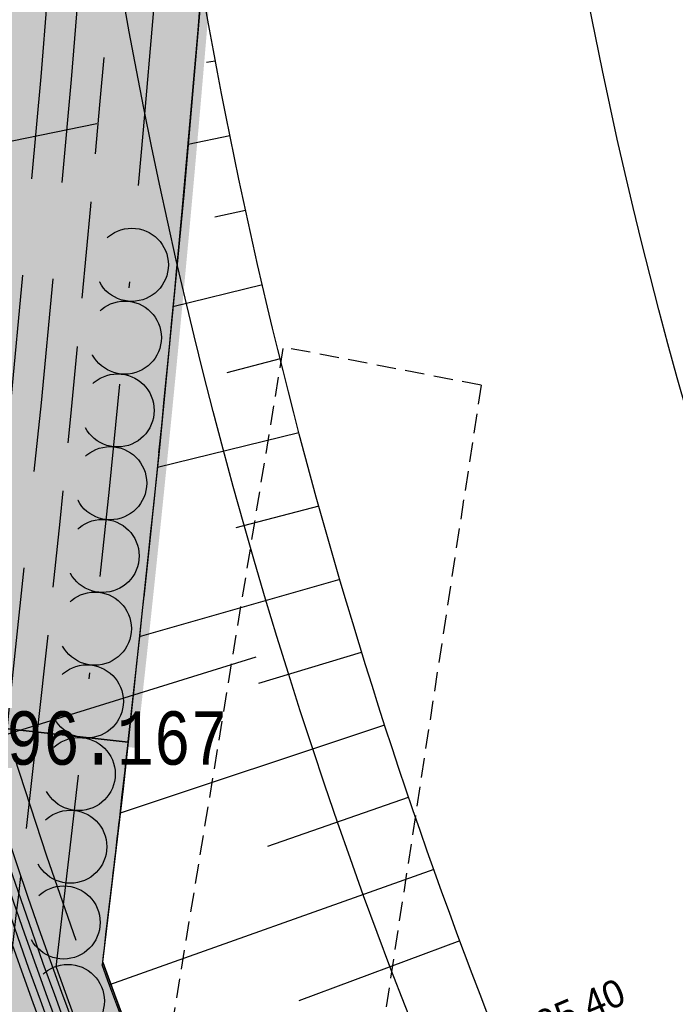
# Model space of a CAD drawing. Header units: metres. Extents: x 3458045 to 3462392, y 5482308 to 5484762.
# Tile 52 of 256: x 3459679 to 3459689, y 5483544 to 5483560. Entities that reach past the tile are written whole.
import ezdxf

# ---------------------------------------------------------------- set-up
doc = ezdxf.new("R2010")
doc.units = ezdxf.units.M
for name, pattern in [('AUSGEZOGEN', [2, 1, 1]), ('STRICHPUNKT2', [12.7, 6.35, -3.175, 0, -3.175]), ('VERDECKT', [9.525, 6.35, -3.175]), ('VERDECKT2', [4.7625, 3.175, -1.5875])]:
    doc.linetypes.add(name, pattern=pattern)
doc.layers.get('0').update_dxf_attribs({"linetype": 'CONTINUOUS'})
for name, color, linetype in [('SP-B-L-Tunnel', 7, 'VERDECKT'), ('SP_ACHSE_6522', 7, 'CONTINUOUS'), ('SP_ACHSE_6721', 7, 'CONTINUOUS'), ('SP_ACHSE_8559', 7, 'CONTINUOUS'), ('SP_ACHSE_8901', 7, 'CONTINUOUS'), ('SP_ACHSE_8911', 7, 'CONTINUOUS'), ('SP_AXIS', 7, 'CONTINUOUS'), ('SP_BAUGRUBE-TEXT', 210, 'AUSGEZOGEN'), ('SP_BAUGRUBE-VERBAU', 210, 'AUSGEZOGEN'), ('SP_Blockfugen', 2, 'STRICHPUNKT2'), ('SP_BW5xx-SchutzbauwerkBASF', 7, 'VERDECKT2'), ('SP_SOLID_Trogsohle_L6', 254, 'CONTINUOUS'), ('SP_StadtbahnFluchtweg', 1, 'CONTINUOUS'), ('SP_Trogsohle_Bohrpfähle_L6', 1, 'VERDECKT2'), ('SP_Trogsohle_L6', 1, 'VERDECKT2'), ('SP_TrogTunnel-Bautoleranz', 160, 'VERDECKT2'), ('SP_Trogwand_L6', 2, 'CONTINUOUS'), ('SP_Vb_Planung', 10, 'CONTINUOUS'), ('SP_VERM', 1, 'CONTINUOUS'), ('T__AXIS', 3, 'CONTINUOUS'), ('T__GRAD', 2, 'CONTINUOUS')]:
    doc.layers.add(name, color=color, linetype=linetype)
doc.layers.add('SP_BASF-Tunnel-3D', color=7, linetype='CONTINUOUS', plot=False)
doc.layers.add('SP_HILF', color=6, linetype='CONTINUOUS', plot=False)
doc.styles.add('K_ISOCP', font='k_isocp.shx')
doc.styles.add('MONOTXT8', font='monotxtd.shx', dxfattribs={"width": 0.8})
doc.linetypes.add('EISENBAHN', pattern='A,0.15,[130,ltypeshp.shx,S=0.25,R=0,X=0,Y=0],0.15', length=0.3)

# ---------------------------------------------------------------- blocks, each defined once
blk = doc.blocks.new('*U405')
at = {"color": 0, "linetype": 'ByBlock'}
for p, q in [((0, 0), (-5.322, -1.897)), ((0.428, -1.174), (-2.215, -2.159))]:
    blk.add_line(p, q, dxfattribs=at)
blk = doc.blocks.new('A$C39BB4AEA')
at = {"layer": 'SP-B-L-Tunnel', "ltscale": 0.05, "flags": 128}
for points in [[(3459686.15, 5483554.344), (3459682.9, 5483554.968), (3459679.499, 5483534.232), (3459677.93, 5483523.454), (3459673.23, 5483492.044), (3459670.41, 5483473.064), (3459668.721, 5483461.74), (3459667.009, 5483450.498), (3459666.977778, 5483450.320803), (3459666.938268, 5483450.144087), (3459666.8907, 5483449.968263), (3459666.835308, 5483449.793744), (3459666.772323, 5483449.620942), (3459666.701976, 5483449.450267), (3459666.6245, 5483449.282131), (3459666.540126, 5483449.116947), (3459666.449086, 5483448.955126), (3459666.351612, 5483448.797079), (3459666.247935, 5483448.643219), (3459666.138287, 5483448.493957), (3459666.022901, 5483448.349705), (3459665.902008, 5483448.210874), (3459665.775839, 5483448.077876), (3459665.644627, 5483447.951124), (3459665.508604, 5483447.831028), (3459665.368, 5483447.718), (3459665.231175, 5483447.617948), (3459665.090727, 5483447.524127), (3459664.946915, 5483447.436093), (3459664.799999, 5483447.3534), (3459664.650237, 5483447.275603), (3459664.497887, 5483447.202258), (3459664.343209, 5483447.132918), (3459664.186461, 5483447.067139), (3459664.027901, 5483447.004475), (3459663.86779, 5483446.944483), (3459663.706384, 5483446.886716), (3459663.543944, 5483446.830729), (3459663.380727, 5483446.776077), (3459663.216993, 5483446.722316), (3459663.053, 5483446.669), (3459658.841, 5483445.469), (3459654.489, 5483430.602), (3459655.464, 5483427.233), (3459658.067, 5483427.983)], [(3459686.15, 5483554.344), (3459683.285, 5483535.603), (3459680.697, 5483518.111), (3459677.155, 5483494.136), (3459673.98, 5483472.58), (3459672.334, 5483461.623), (3459670.286, 5483447.959), (3459669.24, 5483441.293), (3459660.474, 5483438.71), (3459657.684, 5483429.175), (3459658.067, 5483427.983)]]:
    blk.add_lwpolyline(points, dxfattribs=at)

msp = doc.modelspace()

# ---------------------------------------------------------------- hatches: boundary and pattern name
at = {"layer": 'SP_SOLID_Trogsohle_L6'}
h = msp.add_hatch(color=253, dxfattribs=at)
h.dxf.hatch_style = 1
edge = h.paths.add_edge_path()
edge.add_line((3459682.6949, 5483576.1228), (3459674.2893, 5483576.5167))
edge.add_line((3459674.2893, 5483576.5167), (3459663.2959, 5483576.5564))
edge.add_arc((3459767.2204, 5483576.1835), 103.9252, 179.794427, 197.2561)
edge.add_line((3459667.9731, 5483545.3548), (3459678.4741, 5483548.6177))
edge.add_line((3459678.4741, 5483548.6177), (3459680.495, 5483548.3915))
edge.add_arc((3459252.6651, 5483596.2841), 430.5021, 353.612728, 357.315741)
h = msp.add_hatch(color=256, dxfattribs=at)
h.dxf.hatch_style = 1
edge = h.paths.add_edge_path()
edge.add_arc((3459769.0899, 5483577.25), 94.8568, 205.396791, 206.536821, ccw=False)
edge.add_arc((3459767.0763, 5483576.2867), 92.6247, 199.820158, 205.392671, ccw=False)
edge.add_arc((3459252.5278, 5483596.3795), 430.5021, 353.129523, 353.612728)
edge.add_line((3459680.3577, 5483548.4869), (3459678.3368, 5483548.7131))
edge.add_line((3459678.3368, 5483548.7131), (3459667.8358, 5483545.4502))
edge.add_arc((3459767.0832, 5483576.2789), 103.9252, 197.2561, 198.410202)
edge.add_arc((3459185.6065, 5483604.778), 486.7484, 350.685519, 352.762648, ccw=False)
edge.add_line((3459665.937, 5483525.9962), (3459676.9849, 5483524.1839))
edge.add_line((3459676.9849, 5483524.1839), (3459686.9178, 5483529.836))
edge.add_arc((3459791.8985, 5483589.5604), 120.7806, 209.212824, 209.635915, ccw=False)
edge.add_arc((3459777.3742, 5483581.4388), 104.1398, 206.562248, 209.212824, ccw=False)

# ---------------------------------------------------------------- linework, layer by layer
at = {"layer": 'SP_ACHSE_6522'}
msp.add_lwpolyline([(3459721.3314, 5483391.8093, 0.2982767), (3459726.7049, 5483483.6852, 0.0116649), (3459724.5175, 5483487.2914, 0.0099688), (3459722.1543, 5483490.8322, 0.0081562), (3459719.6642, 5483494.2851, 0.0063437), (3459717.0751, 5483497.6645, 0.0045312), (3459714.413, 5483500.9868, 0.0027187), (3459711.7031, 5483504.2701, 0.0009062), (3459708.9693, 5483507.5337, -0.0008856), (3459706.172, 5483510.8731, -0.002657), (3459703.3984, 5483514.2322, -0.0044283), (3459700.6727, 5483517.6303, -0.0061996), (3459698.0199, 5483521.0854, -0.007971), (3459695.4661, 5483524.6143, -0.0097424), (3459693.039, 5483528.2314, -0.0113988), (3459690.7881, 5483531.9132, -0.2377022), (3459686.1518, 5483610.9287, -0.0061985)], format="xyb", dxfattribs=at)
at = {"layer": 'SP_ACHSE_6721'}
msp.add_lwpolyline([(3459853.5264, 5483320.0167, -0.1948963), (3459834.0333, 5483331.317), (3459703.015, 5483499.9698, -0.000771), (3459699.9492, 5483503.9245, -0.0023131), (3459696.908, 5483507.8981, -0.0038551), (3459693.916, 5483511.9088, -0.0053972), (3459690.9988, 5483515.9742, -0.0069393), (3459688.1827, 5483520.1102, -0.0084814), (3459685.4956, 5483524.3311, -0.0100236), (3459682.9666, 5483528.6484, -0.0115658), (3459680.6263, 5483533.0707, -0.0049744), (3459679.7641, 5483534.8411, -0.2153203), (3459678.2508, 5483614.3812, -0.0091566)], format="xyb", dxfattribs=at)
at = {"layer": 'SP_ACHSE_8559'}
msp.add_lwpolyline([(3459744.6327, 5483477.2356, -0.0089176), (3459742.5434, 5483479.4279, -0.0063696), (3459740.5221, 5483481.6831, -0.0038217), (3459738.5471, 5483483.979, -0.0012739), (3459736.5956, 5483486.295), (3459714.2922, 5483512.8556, -0.0009258), (3459711.6162, 5483516.0503, -0.0027774), (3459708.964, 5483519.2648, -0.004629), (3459706.3598, 5483522.5181, -0.0064806), (3459703.8285, 5483525.8284, -0.0083323), (3459701.3964, 5483529.2122, -0.010184), (3459699.0913, 5483532.6837, -0.0119597), (3459696.9548, 5483536.2327, -0.2344318), (3459692.8953, 5483607.6275, -0.0063737)], format="xyb", dxfattribs=at)
at = {"layer": 'SP_ACHSE_8901'}
msp.add_lwpolyline([(3459663.5917, 5483703.287, -0.0763528), (3459773.4733, 5483559.3038, -0.0026415), (3459775.3741, 5483555.7812, -0.0045692), (3459777.2239, 5483552.2315, -0.0064969), (3459778.9947, 5483548.6418, -0.0084247), (3459780.6575, 5483545.0009, -0.0103526), (3459782.1824, 5483541.3003, -0.0122805), (3459783.5383, 5483537.5346, -0.0141346), (3459784.6877, 5483533.7213, -0.0820775), (3459786.8382, 5483512.3056, -0.0039193), (3459786.7627, 5483511.2537, -0.0130302), (3459786.3551, 5483507.4265, -0.0110254), (3459785.7638, 5483503.6231, -0.0090206), (3459785.0205, 5483499.8464, -0.007016), (3459784.1565, 5483496.0954, -0.0050114), (3459783.2025, 5483492.3662, -0.0030068), (3459782.1889, 5483488.6527, -0.0010023), (3459781.1454, 5483484.9475), (3459771.4367, 5483450.6471, 0.0014127)], format="xyb", dxfattribs=at)
at = {"layer": 'SP_ACHSE_8911'}
msp.add_lwpolyline([(3459779.9669, 5483401.3496, -0.1898543), (3459772.019, 5483438.2528, -0.0048267), (3459772.1981, 5483439.2782, -0.0102194), (3459772.7329, 5483441.8661, -0.0072994), (3459773.3582, 5483444.4337, -0.0043796), (3459774.0432, 5483446.9861, -0.0014599), (3459774.758, 5483449.5304), (3459784.8281, 5483485.1076, 0.0010135), (3459785.8599, 5483488.7717, 0.0030406), (3459786.8619, 5483492.4439, 0.0050678), (3459787.8042, 5483496.1319, 0.0070949), (3459788.6565, 5483499.8416, 0.0091222), (3459789.3881, 5483503.5769, 0.0111495), (3459789.9676, 5483507.3387, 0.0096243), (3459790.2818, 5483510.1571, 0.0966281), (3459787.5873, 5483536.6729, 0.005752), (3459787.0914, 5483538.2453, 0.0123927), (3459785.7657, 5483541.9647, 0.0104385), (3459784.2716, 5483545.6199, 0.0084844), (3459782.6402, 5483549.216, 0.0065303), (3459780.9016, 5483552.7616, 0.0045764), (3459779.0846, 5483556.2677, 0.0026224), (3459777.2173, 5483559.7474, 0.0769413), (3459666.0197, 5483705.8087)], format="xyb", dxfattribs=at)
at = {"layer": 'SP_AXIS'}
for points in [[(3459779.9669, 5483401.3496, -0.1898543), (3459772.019, 5483438.2528, -0.0048267), (3459772.1981, 5483439.2782, -0.0102194), (3459772.7329, 5483441.8661, -0.0072994), (3459773.3582, 5483444.4337, -0.0043796), (3459774.0432, 5483446.9861, -0.0014599), (3459774.758, 5483449.5304), (3459784.8281, 5483485.1076, 0.0010135), (3459785.8599, 5483488.7717, 0.0030406), (3459786.8619, 5483492.4439, 0.0050678), (3459787.8042, 5483496.1319, 0.0070949), (3459788.6565, 5483499.8416, 0.0091222), (3459789.3881, 5483503.5769, 0.0111495), (3459789.9676, 5483507.3387, 0.0096243), (3459790.2818, 5483510.1571, 0.0966281), (3459787.5873, 5483536.6729, 0.005752), (3459787.0914, 5483538.2453, 0.0123927), (3459785.7657, 5483541.9647, 0.0104385), (3459784.2716, 5483545.6199, 0.0084844), (3459782.6402, 5483549.216, 0.0065303), (3459780.9016, 5483552.7616, 0.0045764), (3459779.0846, 5483556.2677, 0.0026224), (3459777.2173, 5483559.7474, 0.0769413), (3459666.0197, 5483705.8087)], [(3459663.5917, 5483703.287, -0.0763528), (3459773.4733, 5483559.3038, -0.0026415), (3459775.3741, 5483555.7812, -0.0045692), (3459777.2239, 5483552.2315, -0.0064969), (3459778.9947, 5483548.6418, -0.0084247), (3459780.6575, 5483545.0009, -0.0103526), (3459782.1824, 5483541.3003, -0.0122805), (3459783.5383, 5483537.5346, -0.0141346), (3459784.6877, 5483533.7213, -0.0820775), (3459786.8382, 5483512.3056, -0.0039193), (3459786.7627, 5483511.2537, -0.0130302), (3459786.3551, 5483507.4265, -0.0110254), (3459785.7638, 5483503.6231, -0.0090206), (3459785.0205, 5483499.8464, -0.007016), (3459784.1565, 5483496.0954, -0.0050114), (3459783.2025, 5483492.3662, -0.0030068), (3459782.1889, 5483488.6527, -0.0010023), (3459781.1454, 5483484.9475), (3459771.4367, 5483450.6471, 0.0014127)], [(3459853.5264, 5483320.0167, -0.1948963), (3459834.0333, 5483331.317), (3459703.015, 5483499.9698, -0.000771), (3459699.9492, 5483503.9245, -0.0023131), (3459696.908, 5483507.8981, -0.0038551), (3459693.916, 5483511.9088, -0.0053972), (3459690.9988, 5483515.9742, -0.0069393), (3459688.1827, 5483520.1102, -0.0084814), (3459685.4956, 5483524.3311, -0.0100236), (3459682.9666, 5483528.6484, -0.0115658), (3459680.6263, 5483533.0707, -0.0049744), (3459679.7641, 5483534.8411, -0.2153203), (3459678.2508, 5483614.3812, -0.0091566)], [(3459721.3314, 5483391.8093, 0.2982767), (3459726.7049, 5483483.6852, 0.0116649), (3459724.5175, 5483487.2914, 0.0099688), (3459722.1543, 5483490.8322, 0.0081562), (3459719.6642, 5483494.2851, 0.0063437), (3459717.0751, 5483497.6645, 0.0045312), (3459714.413, 5483500.9868, 0.0027187), (3459711.7031, 5483504.2701, 0.0009062), (3459708.9693, 5483507.5337, -0.0008856), (3459706.172, 5483510.8731, -0.002657), (3459703.3984, 5483514.2322, -0.0044283), (3459700.6727, 5483517.6303, -0.0061996), (3459698.0199, 5483521.0854, -0.007971), (3459695.4661, 5483524.6143, -0.0097424), (3459693.039, 5483528.2314, -0.0113988), (3459690.7881, 5483531.9132, -0.2377022), (3459686.1518, 5483610.9287, -0.0061985)]]:
    msp.add_lwpolyline(points, format="xyb", dxfattribs=at)
at = {"layer": 'SP_BASF-Tunnel-3D', "color": 0}
msp.add_line((3459663.8372, 5483544.1031, 96.1607), (3459682.4586, 5483549.8893, 96.1607), dxfattribs=at)
at = {"layer": 'SP_BAUGRUBE-VERBAU'}
for p, q in [((3459681.7867, 5483559.6615), (3459681.6396, 5483559.638)), ((3459682.0265, 5483558.4342), (3459681.3395, 5483558.2947)), ((3459682.2836, 5483557.2104), (3459681.7786, 5483557.1003)), ((3459682.5627, 5483555.9924), (3459681.0919, 5483555.6292)), ((3459682.8498, 5483554.7755), (3459681.9736, 5483554.5458)), ((3459683.1587, 5483553.5648), (3459680.8363, 5483552.9914)), ((3459683.4851, 5483552.3576), (3459682.1241, 5483552.0009)), ((3459683.8302, 5483551.1559), (3459680.5389, 5483550.2177)), ((3459684.1814, 5483549.9562), (3459682.4978, 5483549.4503)), ((3459684.5496, 5483548.7617), (3459680.2242, 5483547.324)), ((3459684.9523, 5483547.5784), (3459682.6406, 5483546.7733))]:
    msp.add_line(p, q, dxfattribs=at)
msp.add_lwpolyline([(3459681.5647, 5483560.8909), (3459681.2675, 5483557.4648), (3459680.8654, 5483553.2629), (3459680.2716, 5483547.7237), (3459679.9291, 5483544.8358)], dxfattribs=at)
for points in [[(3459730.4, 5483478.3235), (3459724.6319, 5483486.6661), (3459710.256, 5483505.5864, -0.000771), (3459707.2465, 5483509.5558, -0.0023131), (3459704.2968, 5483513.4965, -0.0038551), (3459701.4279, 5483517.4294, -0.0053972), (3459698.6636, 5483521.3702, -0.0069393), (3459696.0273, 5483525.3328, -0.0084814), (3459693.5432, 5483529.3287, -0.0100236), (3459691.2357, 5483533.3665, -0.0115658), (3459689.1295, 5483537.4518, -0.0049744), (3459688.3629, 5483539.0696, -0.0653206), (3459681.5647, 5483560.8909, -0.1901616)], [(3459726.4814, 5483475.5516), (3459720.6863, 5483483.7441), (3459706.1745, 5483502.4243, -0.000771), (3459703.1151, 5483506.3709, -0.0023131), (3459700.0963, 5483510.3151, -0.0038551), (3459697.1412, 5483514.2764, -0.0053972), (3459694.2744, 5483518.2715, -0.0069393), (3459691.5208, 5483522.3158, -0.0084814), (3459688.9066, 5483526.4222, -0.0100236), (3459686.4587, 5483530.6011, -0.0115658), (3459684.2049, 5483534.8598, -0.0049744), (3459683.3784, 5483536.5571, -0.0242144), (3459679.9291, 5483544.8358, -0.1901616)]]:
    msp.add_lwpolyline(points, format="xyb", dxfattribs=at)
at = {"layer": 'SP_Blockfugen'}
msp.add_line((3459661.0751, 5483554.8387), (3459680.1874, 5483558.7059), dxfattribs=at)
at = {"layer": 'SP_Blockfugen', "ltscale": 0.5}
msp.add_line((3459680.3534, 5483548.4874), (3459678.3368, 5483548.7131), dxfattribs=at)
at = {"layer": 'SP_BW5xx-SchutzbauwerkBASF', "color": 96}
for points in [[(3459401.0095, 5483122.659, 0.0232004), (3459423.2563, 5483139.8317, 0.0116309), (3459433.79, 5483149.1729, 0.0086639), (3459446.1447, 5483161.059, 0.0063364), (3459456.4755, 5483171.6126, 0.0035267), (3459473.1706, 5483189.3547), (3459562.7393, 5483285.4326, 0.0025948), (3459574.3446, 5483297.9486, 0.0060935), (3459586.7942, 5483311.8522, 0.0163167), (3459602.3416, 5483330.8647, 0.0006214), (3459602.3461, 5483330.8706, 0.068239), (3459642.827, 5483402.5522, 0.0069142), (3459646.1581, 5483411.3219, 0.0075143), (3459649.7441, 5483421.6513, 0.0096118), (3459655.6442, 5483440.7314, 0.0302462), (3459674.3622, 5483523.618, 0.0101516), (3459677.2539, 5483543.5252, 0.049763), (3459679.3242, 5483628.484, 0.00046)], [(3459401.2953, 5483122.2488, 0.0232011), (3459423.5796, 5483139.4502, 0.0116306), (3459434.1303, 5483148.8067, 0.0086639), (3459446.4975, 5483160.7047, 0.0063364), (3459456.8372, 5483171.2674, 0.0035266), (3459473.5367, 5483189.0142), (3459563.1046, 5483285.0912, 0.0025947), (3459574.713, 5483297.6106, 0.0060935), (3459587.1707, 5483311.5232, 0.0163167), (3459602.7387, 5483330.561, 0.0006214), (3459602.744, 5483330.5679, 0.068239), (3459643.2917, 5483402.3678, 0.0069142), (3459646.6279, 5483411.1508, 0.0075143), (3459650.2189, 5483421.4944, 0.0096116), (3459656.1245, 5483440.5924, 0.0302458), (3459674.8556, 5483523.5368, 0.0101512), (3459677.7501, 5483543.4634, 0.0497627), (3459679.8228, 5483628.521, 0.00046)]]:
    msp.add_lwpolyline(points, format="xyb", dxfattribs=at)
at = {"layer": 'SP_HILF'}
for points in [[(3459682.5576, 5483576.2182), (3459674.152, 5483576.6121), (3459663.1586, 5483576.6518, 0.0763387), (3459667.8358, 5483545.4502), (3459678.3368, 5483548.7131), (3459680.3577, 5483548.4869, 0.0161588)], [(3459684.2265, 5483534.8706, -0.0049744), (3459683.4001, 5483536.5674, -0.0243195), (3459679.9386, 5483544.8805, 0.0021084), (3459680.3577, 5483548.4869), (3459678.3368, 5483548.7131), (3459667.8358, 5483545.4502, 0.0050358), (3459668.4769, 5483543.4574, -0.0090634), (3459665.937, 5483525.9962), (3459676.9849, 5483524.1839), (3459686.9178, 5483529.836, -0.0018461), (3459686.4797, 5483530.6128, -0.0115658)]]:
    msp.add_lwpolyline(points, format="xyb", close=True, dxfattribs=at)
at = {"layer": 'SP_StadtbahnFluchtweg'}
msp.add_lwpolyline([(3459719.1754, 5483482.02), (3459704.3969, 5483501.0434, -0.000771), (3459701.334, 5483504.9946, -0.0023131), (3459698.3026, 5483508.9553, -0.0038551), (3459695.3267, 5483512.9444, -0.0053972), (3459692.4315, 5483516.979, -0.0069393), (3459689.6428, 5483521.0749, -0.0084814), (3459686.9876, 5483525.2457, -0.0100236), (3459684.494, 5483529.5025, -0.0115658), (3459682.1916, 5483533.8533, -0.0049744), (3459681.345, 5483535.5917, -0.1668108), (3459674.4221, 5483596.8085, -0.1668108)], format="xyb", dxfattribs=at)
at = {"layer": 'SP_Trogsohle_Bohrpfähle_L6', "linetype": 'STRICHPUNKT2', "ltscale": 0.5}
for points in [[(3459679.1727, 5483544.7941, 0.0183711), (3459681.8084, 5483576.2533, 0.0436621)], [(3459686.2659, 5483529.4651, -0.0018461), (3459685.8251, 5483530.2468, -0.0115658), (3459683.5556, 5483534.5352, -0.0049744), (3459682.7226, 5483536.2457, -0.0247974), (3459679.1727, 5483544.7941, -0.1901616)]]:
    msp.add_lwpolyline(points, format="xyb", dxfattribs=at)
at = {"layer": 'SP_Trogsohle_Bohrpfähle_L6', "ltscale": 0.5}
for centre in [(3459680.4162, 5483556.3185), (3459680.301, 5483555.1241), (3459680.1824, 5483553.93), (3459680.0606, 5483552.7363), (3459679.9362, 5483551.5427), (3459679.8087, 5483550.3495), (3459679.6778, 5483549.1567), (3459679.5437, 5483547.9642), (3459679.4062, 5483546.7721), (3459679.2968, 5483545.5301), (3459679.3655, 5483544.2422)]:
    msp.add_circle(centre, 0.6, dxfattribs=at)
at = {"layer": 'SP_Trogsohle_L6', "ltscale": 0.5}
for points in [[(3459678.8681, 5483548.6637, 0.016153), (3459681.0593, 5483576.2884, 0.0345433)], [(3459680.3588, 5483548.4968, 0.016153), (3459682.5576, 5483576.2182, 0.0345433)], [(3459678.4069, 5483544.7085, 0.0023089), (3459678.8659, 5483548.6438, 0.0345433)], [(3459679.9386, 5483544.8805, 0.0021026), (3459680.3566, 5483548.477, 0.0345433)], [(3459686.9178, 5483529.836, -0.0018461), (3459686.4797, 5483530.6128, -0.0115658), (3459684.2265, 5483534.8706, -0.0049744), (3459683.4001, 5483536.5674, -0.0243195), (3459679.9386, 5483544.8805, -0.1901616)]]:
    msp.add_lwpolyline(points, format="xyb", dxfattribs=at)
at = {"layer": 'SP_TrogTunnel-Bautoleranz'}
msp.add_lwpolyline([(3459719.659, 5483482.946), (3459705.1472, 5483501.6262, -0.000771), (3459702.0857, 5483505.5755, -0.0023131), (3459699.0596, 5483509.5292, -0.0038551), (3459696.0925, 5483513.5065, -0.0053972), (3459693.2093, 5483517.5245, -0.0069393), (3459690.4354, 5483521.5986, -0.0084814), (3459687.7975, 5483525.7422, -0.0100236), (3459685.3232, 5483529.9661, -0.0115658), (3459683.0413, 5483534.2781, -0.0049744), (3459682.2031, 5483535.9991, -0.1901616), (3459677.5616, 5483604.8113, -0.0091566)], format="xyb", dxfattribs=at)
at = {"layer": 'SP_Trogwand_L6'}
for points in [[(3459719.6787, 5483482.9613), (3459705.1669, 5483501.6416, -0.000771), (3459702.1055, 5483505.5908, -0.0023131), (3459699.0795, 5483509.5443, -0.0038551), (3459696.1127, 5483513.5213, -0.0053972), (3459693.2297, 5483517.5389, -0.0069393), (3459690.4563, 5483521.6124, -0.0084814), (3459687.8188, 5483525.7553, -0.0100236), (3459685.345, 5483529.9783, -0.0115658), (3459683.0637, 5483534.2893, -0.0049744), (3459682.2257, 5483536.0099, -0.1901616), (3459677.5854, 5483604.8037, -0.0091566)], [(3459720.0736, 5483483.2681), (3459705.5618, 5483501.9483, -0.000771), (3459702.5011, 5483505.8965, -0.0023131), (3459699.478, 5483509.8463, -0.0038551), (3459696.5157, 5483513.8172, -0.0053972), (3459693.6391, 5483517.826, -0.0069393), (3459690.8735, 5483521.8881, -0.0084814), (3459688.2451, 5483526.0166, -0.0100236), (3459685.7814, 5483530.2224, -0.0115658), (3459683.5109, 5483534.5128, -0.0049744), (3459682.6774, 5483536.2243, -0.1901616), (3459678.0618, 5483604.6519, -0.0091566)]]:
    msp.add_lwpolyline(points, format="xyb", dxfattribs=at)
at = {"layer": 'SP_Trogwand_L6', "color": 251, "linetype": 'Continuous'}
for points in [[(3459719.7774, 5483483.038), (3459705.2656, 5483501.7183, -0.000771), (3459702.2044, 5483505.6672, -0.0023131), (3459699.1792, 5483509.6198, -0.0038551), (3459696.2134, 5483513.5953, -0.0053972), (3459693.3321, 5483517.6107, -0.0069393), (3459690.5606, 5483521.6813, -0.0084814), (3459687.9254, 5483525.8206, -0.0100236), (3459685.4541, 5483530.0393, -0.0115658), (3459683.1755, 5483534.3452, -0.0049744), (3459682.3386, 5483536.0635, -0.1901616), (3459677.7045, 5483604.7658, -0.0091566)], [(3459719.8761, 5483483.1147), (3459705.3643, 5483501.7949, -0.000771), (3459702.3033, 5483505.7436, -0.0023131), (3459699.2788, 5483509.6953, -0.0038551), (3459696.3142, 5483513.6693, -0.0053972), (3459693.4344, 5483517.6824, -0.0069393), (3459690.6649, 5483521.7502, -0.0084814), (3459688.032, 5483525.886, -0.0100236), (3459685.5632, 5483530.1003, -0.0115658), (3459683.2873, 5483534.4011, -0.0049744), (3459682.4516, 5483536.1171, -0.1901616), (3459677.8236, 5483604.7278, -0.0091566)], [(3459719.9748, 5483483.1914), (3459705.463, 5483501.8716, -0.000771), (3459702.4022, 5483505.82, -0.0023131), (3459699.3784, 5483509.7708, -0.0038551), (3459696.415, 5483513.7432, -0.0053972), (3459693.5368, 5483517.7542, -0.0069393), (3459690.7692, 5483521.8191, -0.0084814), (3459688.1385, 5483525.9513, -0.0100236), (3459685.6723, 5483530.1614, -0.0115658), (3459683.3991, 5483534.4569, -0.0049744), (3459682.5645, 5483536.1707, -0.1901616), (3459677.9427, 5483604.6899, -0.0091566)]]:
    msp.add_lwpolyline(points, format="xyb", dxfattribs=at)
at = {"layer": 'SP_Trogwand_L6', "color": 1, "linetype": 'VERDECKT2'}
msp.add_lwpolyline([(3459686.6571, 5483529.6876, -0.0018461), (3459686.2178, 5483530.4664, -0.0115658), (3459683.9581, 5483534.7364, -0.0049744), (3459683.1291, 5483536.4387, -0.1901616), (3459678.5382, 5483604.5001, -0.0091566)], format="xyb", dxfattribs=at)
at = {"layer": 'SP_Vb_Planung', "linetype": 'AUSGEZOGEN', "lineweight": 13, "ltscale": 13}
for points in [[(3459780.3831, 5483401.6267, -0.1898543), (3459772.5124, 5483438.1716, -0.0048267), (3459772.6898, 5483439.1874, -0.0102194), (3459773.2204, 5483441.7549, -0.0072994), (3459773.8422, 5483444.3083, -0.0043796), (3459774.525, 5483446.8523, -0.0014599), (3459775.239, 5483449.3937), (3459785.3092, 5483484.9715, 0.0010135), (3459786.3415, 5483488.6371, 0.0030406), (3459787.3451, 5483492.3152, 0.0050678), (3459788.2899, 5483496.013, 0.0070949), (3459789.1454, 5483499.7366, 0.0091222), (3459789.8804, 5483503.4898, 0.0111495), (3459790.4634, 5483507.2736, 0.0096243), (3459790.7797, 5483510.1112, 0.0966281), (3459788.0659, 5483536.8178, 0.005752), (3459787.5665, 5483538.4011, 0.0123927), (3459786.2324, 5483542.1442, 0.0104385), (3459784.7304, 5483545.8187, 0.0084844), (3459783.092, 5483549.4303, 0.0065303), (3459781.3476, 5483552.9876, 0.0045764), (3459779.5264, 5483556.5018, 0.0026224), (3459777.6566, 5483559.9861, 0.0769413), (3459666.3666, 5483706.1689)], [(3459779.5507, 5483401.0725, -0.1898543), (3459771.5256, 5483438.334, -0.0048267), (3459771.7064, 5483439.369, -0.0102194), (3459772.2455, 5483441.9773, -0.0072994), (3459772.8741, 5483444.5591, -0.0043796), (3459773.5614, 5483447.1199, -0.0014599), (3459774.277, 5483449.667), (3459784.347, 5483485.2438, 0.0010135), (3459785.3783, 5483488.9062, 0.0030406), (3459786.3787, 5483492.5726, 0.0050678), (3459787.3185, 5483496.2507, 0.0070949), (3459788.1677, 5483499.9466, 0.0091222), (3459788.8957, 5483503.664, 0.0111495), (3459789.4719, 5483507.4038, 0.0096243), (3459789.7839, 5483510.2029, 0.0966281), (3459787.1088, 5483536.5281, 0.005752), (3459786.6163, 5483538.0894, 0.0123927), (3459785.299, 5483541.7852, 0.0104385), (3459783.8128, 5483545.4211, 0.0084844), (3459782.1884, 5483549.0017, 0.0065303), (3459780.4555, 5483552.5356, 0.0045764), (3459778.6428, 5483556.0336, 0.0026224), (3459776.7779, 5483559.5086, 0.0769413), (3459665.6729, 5483705.4486)], [(3459663.9385, 5483703.6472, -0.0763528), (3459773.9123, 5483559.5433, -0.0026415), (3459775.8154, 5483556.0163, -0.0045692), (3459777.6694, 5483552.4585, -0.0064969), (3459779.4459, 5483548.8571, -0.0084247), (3459781.1157, 5483545.201, -0.0103526), (3459782.6485, 5483541.4812, -0.0122805), (3459784.0127, 5483537.6924, -0.0141346), (3459785.1703, 5483533.852, -0.0820775), (3459787.3372, 5483512.2737, -0.0039193), (3459787.2612, 5483511.214, -0.0130302), (3459786.8507, 5483507.3606, -0.0110254), (3459786.256, 5483503.5354, -0.0090206), (3459785.5093, 5483499.741, -0.007016), (3459784.6421, 5483495.9763, -0.0050114), (3459783.6857, 5483492.2374, -0.0030068), (3459782.6704, 5483488.5182, -0.0010023), (3459781.6264, 5483484.811), (3459771.9178, 5483450.5109, 0.0014127)], [(3459663.2449, 5483702.9268, -0.0763528), (3459773.0344, 5483559.0643, -0.0026415), (3459774.9329, 5483555.546, -0.0045692), (3459776.7784, 5483552.0045, -0.0064969), (3459778.5434, 5483548.4264, -0.0084247), (3459780.1992, 5483544.8009, -0.0103526), (3459781.7163, 5483541.1194, -0.0122805), (3459783.0638, 5483537.3768, -0.0141346), (3459784.2051, 5483533.5906, -0.0820775), (3459786.3392, 5483512.3374, -0.0039193), (3459786.2643, 5483511.2934, -0.0130302), (3459785.8594, 5483507.4924, -0.0110254), (3459785.2715, 5483503.7108, -0.0090206), (3459784.5318, 5483499.9518, -0.007016), (3459783.6709, 5483496.2145, -0.0050114), (3459782.7194, 5483492.495, -0.0030068), (3459781.7073, 5483488.7873, -0.0010023), (3459780.6644, 5483485.084), (3459770.9556, 5483450.7832, 0.0014127)], [(3459853.4564, 5483319.5216, -0.1948963), (3459833.6384, 5483331.0102), (3459702.6201, 5483499.6631, -0.000771), (3459699.5536, 5483503.6188, -0.0023131), (3459696.5095, 5483507.596, -0.0038551), (3459693.5129, 5483511.6129, -0.0053972), (3459690.5894, 5483515.6871, -0.0069393), (3459687.7656, 5483519.8346, -0.0084814), (3459685.0694, 5483524.0698, -0.0100236), (3459682.5302, 5483528.4044, -0.0115658), (3459680.1791, 5483532.8471, -0.0049744), (3459679.3124, 5483534.6267, -0.2153203), (3459677.7913, 5483614.5783, -0.0091566)], [(3459853.5964, 5483320.5118, -0.1948963), (3459834.4281, 5483331.6237), (3459703.4098, 5483500.2766, -0.000771), (3459700.3449, 5483504.2303, -0.0023131), (3459697.3064, 5483508.2001, -0.0038551), (3459694.3191, 5483512.2047, -0.0053972), (3459691.4081, 5483516.2613, -0.0069393), (3459688.5999, 5483520.3859, -0.0084814), (3459685.9219, 5483524.5924, -0.0100236), (3459683.403, 5483528.8924, -0.0115658), (3459681.0735, 5483533.2943, -0.0049744), (3459680.2158, 5483535.0556, -0.2153203), (3459678.7103, 5483614.1841, -0.0091566)]]:
    msp.add_lwpolyline(points, format="xyb", dxfattribs=at)
at = {"layer": 'SP_Vb_Planung', "linetype": 'EISENBAHN', "lineweight": 13, "ltscale": 13}
for points in [[(3459779.9669, 5483401.3496, -0.1898543), (3459772.019, 5483438.2528, -0.0048267), (3459772.1981, 5483439.2782, -0.0102194), (3459772.7329, 5483441.8661, -0.0072994), (3459773.3582, 5483444.4337, -0.0043796), (3459774.0432, 5483446.9861, -0.0014599), (3459774.758, 5483449.5304), (3459784.8281, 5483485.1076, 0.0010135), (3459785.8599, 5483488.7717, 0.0030406), (3459786.8619, 5483492.4439, 0.0050678), (3459787.8042, 5483496.1319, 0.0070949), (3459788.6565, 5483499.8416, 0.0091222), (3459789.3881, 5483503.5769, 0.0111495), (3459789.9676, 5483507.3387, 0.0096243), (3459790.2818, 5483510.1571, 0.0966281), (3459787.5873, 5483536.6729, 0.005752), (3459787.0914, 5483538.2453, 0.0123927), (3459785.7657, 5483541.9647, 0.0104385), (3459784.2716, 5483545.6199, 0.0084844), (3459782.6402, 5483549.216, 0.0065303), (3459780.9016, 5483552.7616, 0.0045764), (3459779.0846, 5483556.2677, 0.0026224), (3459777.2173, 5483559.7474, 0.0769413), (3459666.0197, 5483705.8087)], [(3459663.5917, 5483703.287, -0.0763528), (3459773.4733, 5483559.3038, -0.0026415), (3459775.3741, 5483555.7812, -0.0045692), (3459777.2239, 5483552.2315, -0.0064969), (3459778.9947, 5483548.6418, -0.0084247), (3459780.6575, 5483545.0009, -0.0103526), (3459782.1824, 5483541.3003, -0.0122805), (3459783.5383, 5483537.5346, -0.0141346), (3459784.6877, 5483533.7213, -0.0820775), (3459786.8382, 5483512.3056, -0.0039193), (3459786.7627, 5483511.2537, -0.0130302), (3459786.3551, 5483507.4265, -0.0110254), (3459785.7638, 5483503.6231, -0.0090206), (3459785.0205, 5483499.8464, -0.007016), (3459784.1565, 5483496.0954, -0.0050114), (3459783.2025, 5483492.3662, -0.0030068), (3459782.1889, 5483488.6527, -0.0010023), (3459781.1454, 5483484.9475), (3459771.4367, 5483450.6471, 0.0014127)], [(3459853.5264, 5483320.0167, -0.1948963), (3459834.0333, 5483331.317), (3459703.015, 5483499.9698, -0.000771), (3459699.9492, 5483503.9245, -0.0023131), (3459696.908, 5483507.8981, -0.0038551), (3459693.916, 5483511.9088, -0.0053972), (3459690.9988, 5483515.9742, -0.0069393), (3459688.1827, 5483520.1102, -0.0084814), (3459685.4956, 5483524.3311, -0.0100236), (3459682.9666, 5483528.6484, -0.0115658), (3459680.6263, 5483533.0707, -0.0049744), (3459679.7641, 5483534.8411, -0.2153203), (3459678.2508, 5483614.3812, -0.0091566)]]:
    msp.add_lwpolyline(points, format="xyb", dxfattribs=at)
at = {"layer": 'SP_VERM', "color": 3, "linetype": 'AUSGEZOGEN', "lineweight": 0}
msp.add_lwpolyline([(3459759.3354, 5483402.5326, -0.1439193), (3459754.6319, 5483441.2437, -0.0047478), (3459754.8686, 5483442.5859, -0.01005), (3459755.548, 5483445.8548, -0.0071784), (3459756.2936, 5483448.9086, -0.004307), (3459757.0619, 5483451.7683, -0.0014357), (3459757.8135, 5483454.4433), (3459767.8972, 5483490.0684, 0.0010265), (3459768.9011, 5483493.6337, 0.0030796), (3459769.8385, 5483497.0708, 0.0051327), (3459770.687, 5483500.3962, 0.0071859), (3459771.4242, 5483503.6143, 0.0092391), (3459772.0303, 5483506.7267, 0.0112924), (3459772.4885, 5483509.7322, 0.0097473), (3459772.7249, 5483511.8947, 0.0955136), (3459770.7326, 5483531.4589, 0.0058171), (3459770.3576, 5483532.6555, 0.0125278), (3459769.3251, 5483535.5659, 0.0105457), (3459768.1088, 5483538.5504, 0.0085637), (3459766.7273, 5483541.601, 0.0065817), (3459765.1986, 5483544.7216, 0.0045998), (3459763.5426, 5483547.9192, 0.0026179), (3459761.781, 5483551.2035, 0.0564644), (3459686.7013, 5483658.6994)], format="xyb", dxfattribs=at)
at = {"layer": 'T__AXIS'}
msp.add_lwpolyline([(3459778.5101, 5483400.3795, -0.1903342), (3459770.3083, 5483438.634, -0.0047478), (3459770.4922, 5483439.6766, -0.01005), (3459771.0392, 5483442.3074, -0.0071784), (3459771.6766, 5483444.918, -0.004307), (3459772.3738, 5483447.5133, -0.0014357), (3459773.1007, 5483450.1004), (3459783.1886, 5483485.7402, 0.0010265), (3459784.2072, 5483489.3579, 0.0030796), (3459785.1961, 5483492.9837, 0.0051327), (3459786.1253, 5483496.6253, 0.0071859), (3459786.9645, 5483500.2887, 0.0092391), (3459787.6829, 5483503.9775, 0.0112924), (3459788.2492, 5483507.6926, 0.0097473), (3459788.5535, 5483510.4758, 0.0955136), (3459785.9526, 5483536.0318, 0.0058171), (3459785.4666, 5483537.583, 0.0125278), (3459784.1652, 5483541.2521, 0.0105457), (3459782.6959, 5483544.8573, 0.0085637), (3459781.0898, 5483548.4038, 0.0065817), (3459779.3771, 5483551.9001, 0.0045998), (3459777.5866, 5483555.3573, 0.0026179), (3459775.7464, 5483558.7883, 0.0770008), (3459664.8059, 5483704.5483)], format="xyb", dxfattribs=at)

# ---------------------------------------------------------------- block references
at = {"layer": 'SP_BAUGRUBE-VERBAU'}
msp.add_blockref('*U405', (3459685.3718, 5483546.4009), dxfattribs=at)
at = {"layer": 'T__GRAD', "color": 1}
msp.add_blockref('A$C39BB4AEA', (0, 0), dxfattribs=at)

# ---------------------------------------------------------------- texts
at = {"layer": 'SP_BASF-Tunnel-3D', "insert": (3459678.3521, 5483548.5489, 96.1673), "char_height": 0.875, "width": 10, "attachment_point": 4, "style": 'MONOTXT8'}
msp.add_mtext('96.167', dxfattribs=at)
at = {"layer": 'SP_BAUGRUBE-TEXT', "linetype": 'AUSGEZOGEN', "style": 'K_ISOCP'}
msp.add_text('~95,40', height=0.45, rotation=22.99714, dxfattribs=at).set_placement((3459686.849, 5483543.4873))

doc.saveas('drawing.dxf')
